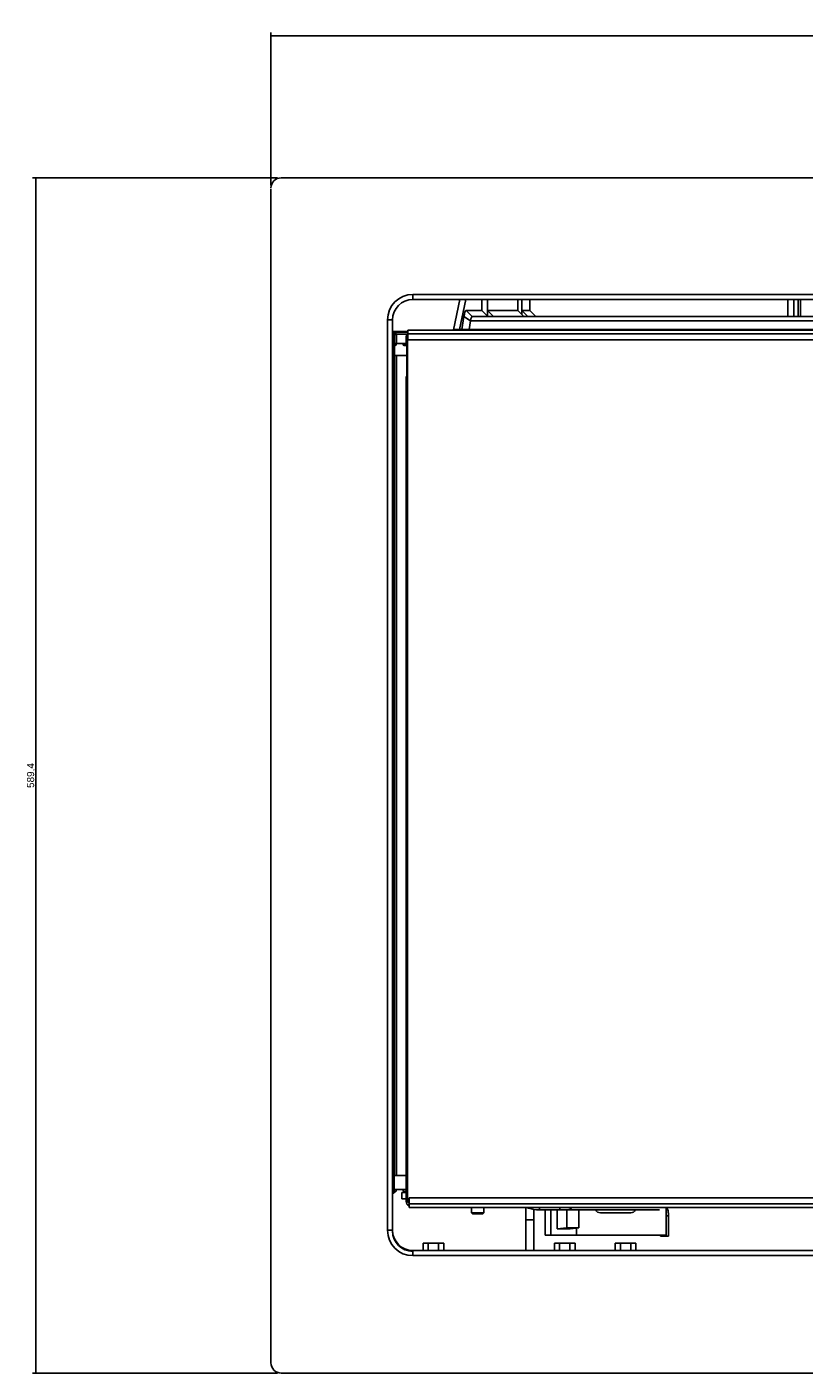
# Model space of a CAD drawing. Header units: millimetres. Extents: x -1876 to -393, y -289 to 978.
# Tile 3 of 14: x -1876 to -1493, y 314 to 978. Entities that reach past the tile are written whole.
import ezdxf
from ezdxf.enums import TextEntityAlignment as Align

# ---------------------------------------------------------------- set-up
doc = ezdxf.new("R2010")
doc.units = ezdxf.units.MM
for name, color, linetype in [('016158AM_NY', 7, 'Continuous'), ('016398AM', 7, 'Continuous'), ('198179_SIDO_PLÅT', 7, 'Continuous'), ('198271_STOSFÄSTE', 7, 'Continuous'), ('198272_BAKPLÅT_K', 7, 'Continuous'), ('198344_UNDRE_PLÅ', 7, 'Continuous'), ('198347_RÄLSPLÅT_', 7, 'Continuous'), ('198504_GLASLIST_', 7, 'Continuous'), ('198505_GLASLIST_', 7, 'Continuous'), ('198704_TOPP_PLÅT', 7, 'Continuous'), ('198708_ÄNDLÄGES_', 7, 'Continuous'), ('198709_DÄMP_PLÅT', 7, 'Continuous'), ('416099_SKRUV_M6S', 7, 'Continuous'), ('416155_STOPPSKRU', 7, 'Continuous'), ('603158_SILIKONBU', 7, 'Continuous'), ('603762_FRONT_BEA', 7, 'Continuous'), ('603770_LUCKA_GLA', 7, 'Continuous'), ('603802_GLAS_YTTR', 7, 'Continuous'), ('603896_GÅNGJÄRN_', 7, 'Continuous'), ('803091_RAM_GLAS_', 7, 'Continuous'), ('803203_SJÄLVSTÄN', 7, 'Continuous'), ('Default', 7, 'Continuous'), ('FILLET_24', 7, 'Continuous'), ('SVART_SKIVA_CI6_', 7, 'Continuous'), ('SVART_SKIVA_GLAS', 7, 'Continuous')]:
    doc.layers.add(name, color=color, linetype=linetype)
doc.styles.add('SEACAD_Arial', font='arial.ttf')
doc.dimstyles.new('NIBE_ISO', dxfattribs={"dimtxt": 3.5, "dimasz": 2.45, "dimexe": 1.75, "dimexo": 1.75, "dimgap": 0.35, "dimtad": 1, "dimdec": 1, "dimdsep": 46, "dimtxsty": 'SEACAD_Arial', "dimblk1": '_SE_FILLED', "dimblk2": '_SE_FILLED', "dimsah": 1, "dimcen": 1.75, "dimadec": 1, "dimazin": 0, "dimtfac": 1, "dimtdec": 1, "dimtmove": 0, "dimatfit": 3, "dimfxl": 1, "dimtolj": 1, "dimarcsym": 0})

# ---------------------------------------------------------------- blocks, each defined once
blk = doc.blocks.new('SE')
at = {"layer": '016158AM_NY', "color": 7, "linetype": 'Continuous'}
for p, q in [((75.03, 64), (75.03, 60.4)), ((77.58, 64), (75.03, 64)), ((77.58, 64), (77.58, 60.4)), ((82.66, 64), (77.58, 64)), ((82.66, 64), (82.66, 60.4)), ((85.2, 64), (82.66, 64)), ((85.2, 64), (85.2, 60.4)), ((139.86, 64), (139.86, 60.4)), ((142.4, 64), (139.86, 64)), ((142.4, 64), (142.4, 60.4)), ((147.48, 64), (142.4, 64)), ((147.48, 64), (147.48, 60.4)), ((150.02, 64), (147.48, 64)), ((150.02, 64), (150.02, 60.4)), ((169.86, 64), (169.86, 60.4)), ((172.4, 64), (169.86, 64)), ((177.48, 64), (172.4, 64)), ((172.4, 64), (172.4, 60.4)), ((177.48, 64), (177.48, 60.4)), ((180.02, 64), (177.48, 64)), ((180.02, 64), (180.02, 60.4))]:
    blk.add_line(p, q, dxfattribs=at)
at = {"layer": '016398AM', "color": 7, "linetype": 'Continuous'}
for p, q in [((60.92, 507.26), (61.8, 507.26)), ((60.92, 506.71), (61.25, 506.71)), ((65.2, 507.26), (66.74, 507.26)), ((65.75, 506.71), (67, 506.71))]:
    blk.add_line(p, q, dxfattribs=at)
for centre, start, end in [((61.25, 507.26), 270, 0), ((61.25, 507.26), 0, 54.9032), ((65.75, 507.26), 125.0968, 180), ((65.75, 507.26), 180, 270)]:
    blk.add_arc(centre, 0.55, start, end, dxfattribs=at)
at = {"layer": '198179_SIDO_PLÅT', "color": 7, "linetype": 'Continuous'}
for p, q in [((93.21, 529.4), (90.11, 514.52)), ((96.16, 529.4), (93.07, 514.57)), ((103.98, 524), (103.98, 529.4)), ((106.76, 529.4), (106.76, 521.18)), ((121.71, 524), (121.71, 529.4)), ((121.8, 524), (121.8, 529.4)), ((123.73, 529.4), (123.73, 522.07)), ((127.74, 524), (127.74, 529.4))]:
    blk.add_line(p, q, dxfattribs=at)
at = {"layer": '198271_STOSFÄSTE', "color": 7, "linetype": 'Continuous'}
for p, q in [((255, 521), (255, 529.4)), ((258, 521), (258, 529.4)), ((261.2, 529.4), (261.2, 521))]:
    blk.add_line(p, q, dxfattribs=at)
at = {"layer": '198272_BAKPLÅT_K', "color": 7, "linetype": 'Continuous'}
blk.add_line((260, 529.4), (260, 521), dxfattribs=at)
at = {"layer": '198344_UNDRE_PLÅ', "color": 7, "linetype": 'Continuous'}
for p, q in [((64.5, 86), (64.5, 89)), ((64.5, 89), (66.51, 89)), ((64.5, 86), (66.74, 86))]:
    blk.add_line(p, q, dxfattribs=at)
at = {"layer": '198347_RÄLSPLÅT_', "color": 7, "linetype": 'Continuous'}
for p, q in [((125.75, 75.5), (125.75, 81.79)), ((129.75, 80.87), (129.75, 75.5)), ((125.75, 60.4), (125.75, 75.5)), ((129.75, 75.5), (125.75, 75.5)), ((129.75, 60.4), (129.75, 75.5))]:
    blk.add_line(p, q, dxfattribs=at)
at = {"layer": '198504_GLASLIST_', "color": 7, "linetype": 'Continuous'}
for p, q in [((67.5, 514.2), (67.5, 512.5)), ((67.5, 514.2), (592.5, 514.2)), ((67.5, 512.5), (67.5, 509.5)), ((67.5, 512.5), (592.5, 512.5)), ((67.5, 509.5), (592.5, 509.5))]:
    blk.add_line(p, q, dxfattribs=at)
at = {"layer": '198505_GLASLIST_', "color": 7, "linetype": 'Continuous'}
for p, q in [((68.2, 86.38), (379.3, 86.38)), ((68.2, 83.38), (68.2, 86.38)), ((68.2, 83.38), (379.3, 83.38)), ((68.2, 81.68), (68.2, 83.38)), ((68.2, 81.68), (379.3, 81.68))]:
    blk.add_line(p, q, dxfattribs=at)
at = {"layer": '198704_TOPP_PLÅT', "color": 7, "linetype": 'Continuous'}
for p, q in [((98.49, 518.95), (561.51, 518.95)), ((99.31, 521), (560.69, 521))]:
    blk.add_line(p, q, dxfattribs=at)
at = {"layer": '198708_ÄNDLÄGES_', "color": 7, "linetype": 'Continuous'}
for p, q in [((194.9, 68), (194.9, 81.68)), ((177.5, 79), (162.5, 79)), ((150.64, 68), (194.9, 68))]:
    blk.add_line(p, q, dxfattribs=at)
for centre, start, end in [((162.5, 81.5), 203.57818, 270), ((177.5, 81.5), 270, 336.42182)]:
    blk.add_arc(centre, 2.5, start, end, dxfattribs=at)
at = {"layer": '198709_DÄMP_PLÅT', "color": 7, "linetype": 'Continuous'}
for p, q in [((135.32, 80.5), (135.32, 68)), ((138.04, 80.5), (138.04, 68)), ((135.32, 68), (138.04, 68)), ((138.04, 68), (150.64, 68)), ((150.64, 68), (150.64, 71.46))]:
    blk.add_line(p, q, dxfattribs=at)
at = {"layer": '416099_SKRUV_M6S', "color": 7, "linetype": 'Continuous'}
for p, q in [((60, 88.47), (60, 84.81)), ((60.73, 89.11), (61.48, 89.46)), ((60.79, 89.46), (61.48, 89.46)), ((66.74, 89.46), (65.52, 89.46)), ((65.52, 89.46), (66.74, 88.89)), ((60, 84.81), (60, 84.81))]:
    blk.add_line(p, q, dxfattribs=at)
for centre, start, end in [((61.25, 89.96), 295, 90), ((65.75, 89.96), 90, 245)]:
    blk.add_arc(centre, 0.55, start, end, dxfattribs=at)
at = {"layer": '416155_STOPPSKRU', "color": 7, "linetype": 'Continuous'}
for p, q in [((99, 81.68), (99, 79.01)), ((105, 79.01), (105, 81.68)), ((105, 79.01), (99, 79.01)), ((99, 79.01), (99.5, 78.51)), ((99.5, 78.51), (104.5, 78.51)), ((104.5, 78.51), (105, 79.01))]:
    blk.add_line(p, q, dxfattribs=at)
at = {"layer": '603158_SILIKONBU', "color": 7, "linetype": 'Continuous'}
for p, q in [((141.23, 80.5), (141.23, 71.15)), ((145.95, 80.5), (145.95, 71.59)), ((151.92, 71.59), (151.92, 80.5)), ((145.95, 71.59), (141.23, 71.15)), ((141.23, 71.15), (147.57, 71.15)), ((145.95, 71.59), (151.92, 71.59)), ((151.92, 71.59), (147.57, 71.15))]:
    blk.add_line(p, q, dxfattribs=at)
at = {"layer": '603762_FRONT_BEA', "color": 7, "linetype": 'Continuous'}
for p, q in [((60, 513.66), (67.5, 513.66)), ((60, 513.2), (60.05, 513.27)), ((60.05, 513.27), (67.5, 513.27)), ((60.95, 512.14), (60.16, 511.08)), ((61.94, 512.27), (60.95, 512.21)), ((61.95, 512.14), (60.95, 512.14)), ((60.95, 507.71), (60.95, 512.14)), ((67.14, 512.27), (61.94, 512.27)), ((61.95, 512.14), (61.95, 507.71)), ((89.75, 514.47), (88.73, 514.2)), ((91.68, 514.57), (569.09, 514.57)), ((60, 511.08), (60.16, 511.08)), ((60.16, 511.08), (60.16, 90.5)), ((60.92, 501.71), (60.92, 507.71)), ((60.92, 507.71), (60.95, 507.71)), ((61.95, 507.71), (60.95, 507.71)), ((66.74, 507.71), (61.95, 507.71)), ((60.95, 501.71), (60.92, 501.71)), ((60.95, 97.51), (60.95, 501.71)), ((60.95, 501.71), (61.95, 501.71)), ((61.95, 501.71), (61.95, 97.51)), ((61.95, 501.71), (67, 501.71)), ((60.79, 97.51), (60.95, 97.51)), ((60.79, 89.45), (60.79, 97.51)), ((61.95, 97.51), (60.95, 97.51)), ((66.74, 97.51), (61.95, 97.51)), ((60, 90.5), (60.16, 90.5)), ((60.16, 90.5), (60.79, 89.45))]:
    blk.add_line(p, q, dxfattribs=at)
for centre, major_axis, ratio, start_param, end_param in [((59.16, 511.08), (-0.8, 0.6), 0.996204, 3.786578, 4.354514), ((60.05, 512.27), (0.438, -0.937), 0.838084, 1.131963, 2.632946), ((60.05, 512.27), (-1.9, 0.1), 0.524562, 3.238014, 4.738997), ((59.95, 512.13), (0.607, 0.809), 0.988711, 5.357375, 5.423537), ((59.95, 512.13), (1.2, 1.61), 0.996204, 5.357375, 5.423537), ((91.68, 514.43), (-2, 0), 0.069927, 4.712389, 6.021386), ((59.16, 90.5), (0.858, 0.514), 0.99484, 5.17417, 5.741201), ((59.79, 89.45), (-0.517, 0.862), 0.99484, 2.811913, 4.170404)]:
    blk.add_ellipse(centre, major_axis=major_axis, ratio=ratio, start_param=start_param, end_param=end_param, dxfattribs=at)
at = {"layer": '603770_LUCKA_GLA', "color": 7, "linetype": 'Continuous'}
for p, q in [((66.74, 507.09), (66.74, 510.94)), ((67, 507.09), (66.74, 507.09)), ((66.74, 84.57), (66.74, 491.39)), ((67, 491.39), (66.74, 491.39)), ((67.95, 82.52), (67.95, 83))]:
    blk.add_line(p, q, dxfattribs=at)
blk.add_arc((68.47, 83.75), 1.33, 246.96523, 257.49816, dxfattribs=at)
for centre, major_axis, ratio, start_param, end_param in [((68.4, 511.05), (0.28, 1.99), 0.822687, 0.743037, 1.740646), ((68.4, 84.41), (-0.4, 1.98), 0.813128, 1.325335, 2.61943)]:
    blk.add_ellipse(centre, major_axis=major_axis, ratio=ratio, start_param=start_param, end_param=end_param, dxfattribs=at)
at = {"layer": '603802_GLAS_YTTR', "color": 7, "linetype": 'Continuous'}
for p, q in [((67.4, 511), (67, 511)), ((67, 511), (67, 85)), ((67.4, 85), (67.4, 511)), ((67.4, 85), (67, 85))]:
    blk.add_line(p, q, dxfattribs=at)
for centre, radius, start, end in [((69, 511), 2, 138.59038, 180), ((69, 511), 1.6, 159.8225, 180), ((69, 85), 1.6, 180, 200.1775), ((69, 85), 1.6, 180, 239.96017)]:
    blk.add_arc(centre, radius, start, end, dxfattribs=at)
at = {"layer": '603896_GÅNGJÄRN_', "color": 7, "linetype": 'Continuous'}
blk.add_line((66.74, 90.51), (60.79, 90.51), dxfattribs=at)
at = {"layer": '803091_RAM_GLAS_', "color": 7, "linetype": 'Continuous'}
for p, q in [((0.02, 584.4), (0, 584.4)), ((655, 589.4), (5, 589.4)), ((70, 531.9), (70, 529.4)), ((70, 531.9), (590, 531.9)), ((70, 529.4), (590, 529.4)), ((57.5, 519.4), (60, 519.4)), ((57.5, 70.4), (57.5, 519.4)), ((60, 70.4), (57.5, 70.4)), ((70, 57.9), (70, 60.4)), ((590, 60.4), (70, 60.4)), ((590, 57.9), (70, 57.9))]:
    blk.add_line(p, q, dxfattribs=at)
for centre, radius, start, end in [((5, 584.4), 5, 90, 180), ((70, 519.4), 12.5, 90, 180), ((70, 519.4), 10, 90, 180), ((70, 70.4), 12.5, 180, 270), ((70, 70.4), 10, 180, 270)]:
    blk.add_arc(centre, radius, start, end, dxfattribs=at)
at = {"layer": '803203_SJÄLVSTÄN', "color": 7, "linetype": 'Continuous'}
for p, q in [((126.09, 81.68), (127.09, 81.35)), ((132.4, 80.5), (142.4, 80.5)), ((142.4, 80.5), (146.67, 80.5)), ((146.67, 80.5), (191.73, 80.5)), ((194.9, 77.5), (196.13, 77.5)), ((196.13, 67.5), (196.13, 77.5)), ((192.13, 68), (192.13, 67.5)), ((192.13, 67.5), (196.13, 67.5))]:
    blk.add_line(p, q, dxfattribs=at)
blk.add_arc((132.4, 97.49), 16.99, 251.77496, 269.99991, dxfattribs=at)
for centre, major_axis, ratio, start_param, end_param in [((127.71, 83.25), (0.63, 1.9), 0.021668, 3.141593, 3.746306), ((132.4, 82.5), (0, -2), 0.022812, 0, 1.149217), ((142.4, 82.5), (0, -2), 0.022812, 0, 1.149217), ((146.67, 82.5), (0, 2), 0.877206, 3.141593, 4.290809)]:
    blk.add_ellipse(centre, major_axis=major_axis, ratio=ratio, start_param=start_param, end_param=end_param, dxfattribs=at)
blk.add_open_spline([(196.13, 77.5), (196.12, 77.83), (196.1, 78.65), (195.89, 80.1), (195.56, 81.15), (195.34, 81.66), (195.32, 81.69)], degree=3, knots=[0, 0, 0, 0, 0.20154, 0.582198, 0.972102, 1, 1, 1, 1], dxfattribs=at)
at = {"layer": 'FILLET_24', "color": 7, "linetype": 'Continuous'}
for p, q in [((95.15, 520.96), (94.13, 514.57)), ((98.48, 518.93), (95.15, 520.96)), ((103.98, 524), (96.35, 524)), ((99.31, 521), (96.35, 524)), ((98.48, 518.93), (97.79, 514.57)), ((106.93, 521), (99.31, 521)), ((106.93, 521), (103.98, 524)), ((106.76, 524), (106.76, 521.18)), ((121.71, 524), (106.76, 524)), ((109.71, 521), (106.76, 524)), ((121.71, 524), (121.8, 524)), ((124.66, 521), (121.71, 524)), ((124.8, 521), (121.8, 524)), ((126.68, 521), (123.73, 524)), ((127.74, 524), (123.73, 524)), ((123.73, 524), (123.73, 522.07)), ((130.69, 521), (127.74, 524))]:
    blk.add_line(p, q, dxfattribs=at)
for points in [[(96.35, 524), (95.9, 524), (95.45, 522.88), (95.15, 520.96)], [(99.31, 521), (98.99, 521), (98.69, 520.23), (98.48, 518.93)]]:
    blk.add_open_spline(points, degree=3, dxfattribs=at)
at = {"layer": 'SVART_SKIVA_CI6_', "color": 7, "linetype": 'Continuous'}
for p, q in [((0, 5), (0, 584)), ((60, 520), (60, 70)), ((655, 0), (5, 0))]:
    blk.add_line(p, q, dxfattribs=at)
for centre, radius in [((70, 70), 10), ((5, 5), 5)]:
    blk.add_arc(centre, radius, 180, 270, dxfattribs=at)
at = {"layer": 'SVART_SKIVA_GLAS', "color": 7, "linetype": 'Continuous'}
blk.add_line((68.2, 83), (67.5, 83), dxfattribs=at)
blk = doc.blocks.new('DMBLK13')
at = {"layer": 'Default', "linetype": 'Continuous'}
for points in [[(-1753.2, 974.06), (-1755.65, 973.66), (-1753.2, 973.25)], [(-1098.1, 974.06), (-1098.1, 973.25), (-1095.65, 973.66)]]:
    blk.add_hatch(color=7, dxfattribs=at).paths.add_polyline_path(points)
at = {"layer": 'Default', "color": 7, "linetype": 'Continuous'}
for p, q in [((-1755.65, 900.03), (-1755.65, 975.41)), ((-1755.65, 973.66), (-1095.65, 973.66)), ((-1095.65, 900.03), (-1095.65, 975.41))]:
    blk.add_line(p, q, dxfattribs=at)
at = {"layer": 'Default', "color": 7, "linetype": 'Continuous', "style": 'SEACAD_Arial'}
blk.add_text('660', height=3.5, dxfattribs=at).set_placement((-1429.76, 978.03), align=Align.TOP_LEFT)
blk = doc.blocks.new('_SE_FILLED')
at = {"color": 0}
blk.add_line((0, 0), (-1, 0), dxfattribs=at)
blk.add_solid([(0, 0), (-1, -0.1665), (-1, 0.1665), (0, 0)], dxfattribs=at)
blk = doc.blocks.new('DMBLK14')
at = {"layer": 'Default', "linetype": 'Continuous'}
for points in [[(-1871.99, 901.23), (-1871.17, 901.23), (-1871.58, 903.68)], [(-1871.99, 316.73), (-1871.58, 314.28), (-1871.17, 316.73)]]:
    blk.add_hatch(color=7, dxfattribs=at).paths.add_polyline_path(points)
at = {"layer": 'Default', "color": 7, "linetype": 'Continuous'}
for p, q in [((-1752.4, 903.68), (-1873.33, 903.68)), ((-1871.58, 903.68), (-1871.58, 314.28)), ((-1752.4, 314.28), (-1873.33, 314.28))]:
    blk.add_line(p, q, dxfattribs=at)
at = {"layer": 'Default', "color": 7, "linetype": 'Continuous', "style": 'SEACAD_Arial'}
blk.add_text('589,4', height=3.5, rotation=90, dxfattribs=at).set_placement((-1875.95, 602.82), align=Align.TOP_LEFT)

msp = doc.modelspace()

# ---------------------------------------------------------------- block references
at = {"layer": 'Default', "color": 7}
msp.add_blockref('SE', (-1755.65, 314.28), dxfattribs=at)

# ---------------------------------------------------------------- dimensions: what is measured, and where the dimension line sits
at = {"layer": 'Default', "color": 7, "linetype": 'Continuous'}
for base, p1, p2, angle, picture, middle in [((-1755.65, 973.66), (-1755.65, 898.28), (-1095.65, 898.28), 0, 'DMBLK13', (-1425.65, 973.66)), ((-1871.58, 903.68), (-1750.65, 903.68), (-1750.65, 314.28), 270, 'DMBLK14', (-1871.58, 608.98))]:
    dim = msp.add_linear_dim(base=base, p1=p1, p2=p2, angle=angle, text='\\A1;<>', dimstyle='NIBE_ISO', dxfattribs=at)
    dim.commit()
    dim.dimension.update_dxf_attribs({"geometry": picture, "text_midpoint": middle, "dimtype": 161})

doc.saveas('drawing.dxf')
